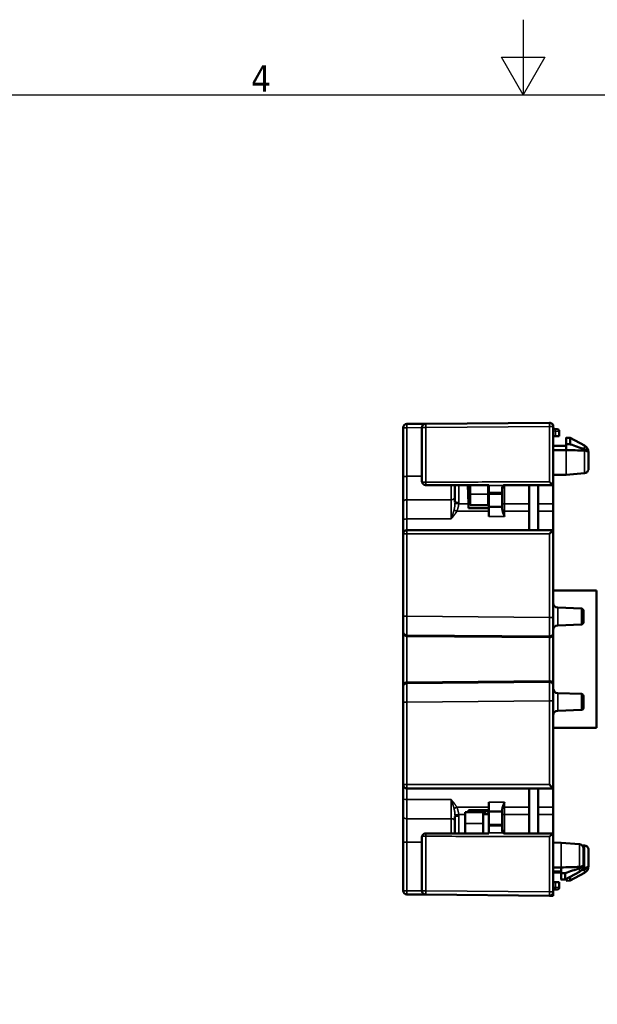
# Model space of a CAD drawing. Header units: millimetres. Extents: x 0 to 420, y 0 to 297.
# Tile 10 of 16: x 143 to 220, y 166 to 297. Entities that reach past the tile are written whole.
import ezdxf

# ---------------------------------------------------------------- set-up
doc = ezdxf.new("R2010")
doc.units = ezdxf.units.MM
doc.layers.get('0').update_dxf_attribs({"lineweight": 25})
for name, color, linetype, lineweight in [('Geometria schizzo (ISO)', 7, 'Continuous', 25), ('Simbolo (ISO)', 7, 'Continuous', 25), ('Visibile (ISO)', 7, 'Continuous', 50), ('Visibile sottile (ISO)', 7, 'Continuous', 35)]:
    doc.layers.add(name, color=color, linetype=linetype, lineweight=lineweight)
doc.styles.add('DEFAULT-ISO', font='TAHOMA.TTF')

# ---------------------------------------------------------------- blocks, each defined once
blk = doc.blocks.new('Bordi Default Border')
at = {"layer": 'Geometria schizzo (ISO)', "flags": 128}
for points in [[(210, 297), (210, 287), (207.11, 292), (212.89, 292), (210, 287)], [(10, 10), (10, 287), (410, 287), (410, 10), (10, 10)]]:
    blk.add_lwpolyline(points, dxfattribs=at)
at = {"layer": 'Simbolo (ISO)', "insert": (173.78, 287.4), "char_height": 3.5, "attachment_point": 7, "style": 'DEFAULT-ISO'}
blk.add_mtext('4', dxfattribs=at)

msp = doc.modelspace()

# ---------------------------------------------------------------- linework, layer by layer
at = {"layer": 'Visibile (ISO)'}
for p, q in [((194.03, 236.17), (194.03, 242.65)), ((194.53, 243.15), (197.03, 243.17)), ((196.53, 235.52), (196.53, 242.67)), ((197.03, 243.17), (213.53, 243.31)), ((214.03, 242.81), (214.03, 235.02)), ((214.03, 242.52), (214.21, 242.5)), ((214.03, 241.51), (214.33, 241.51)), ((214.56, 242.47), (214.21, 242.5)), ((214.83, 241.52), (214.33, 241.51)), ((214.83, 242.17), (214.83, 241.52)), ((215.73, 241.31), (215.73, 240.44)), ((216.29, 241.29), (215.75, 241.32)), ((214.03, 240.23), (215.73, 240.25)), ((215.73, 239.68), (215.73, 240.44)), ((216.29, 241.29), (216.29, 241.28)), ((218.2, 240.27), (216.29, 241.29)), ((216.29, 241.28), (216.29, 240.44)), ((218.71, 239.32), (218.71, 237.06)), ((218.73, 237.25), (218.73, 239.39)), ((194.03, 232.75), (194.03, 236.17)), ((215.73, 236.39), (214.03, 236.38)), ((218.19, 236.61), (215.73, 236.39)), ((205.43, 235.02), (197.03, 235.02)), ((197.03, 235.02), (197.03, 235.02)), ((200.93, 232.75), (200.93, 235.02)), ((202.71, 232.52), (202.62, 235.02)), ((202.93, 235.02), (202.93, 233.82)), ((205.33, 235.02), (205.33, 233.82)), ((205.43, 235.02), (205.43, 234.96)), ((205.43, 234.02), (205.43, 234.96)), ((207.53, 235.02), (213.97, 235.02)), ((210.83, 229.02), (210.83, 235.02)), ((212.03, 229.02), (212.03, 235.02)), ((213.97, 235.02), (214.03, 235.02)), ((214.03, 232.52), (214.03, 235.02)), ((202.93, 233.82), (202.93, 232.32)), ((205.33, 232.32), (205.33, 233.82)), ((205.43, 234.02), (205.43, 233.82)), ((205.43, 232.12), (205.43, 233.82)), ((207.23, 234.72), (207.23, 234.02)), ((207.23, 234.02), (207.23, 233.82)), ((207.23, 233.82), (207.23, 232.12)), ((194.03, 232.75), (194.03, 230.31)), ((202.73, 231.92), (202.71, 232.52)), ((205.33, 232.32), (202.93, 232.32)), ((214.03, 232.52), (214.03, 231.52)), ((202.73, 231.92), (205.43, 231.92)), ((207.23, 232.12), (205.43, 232.12)), ((205.43, 230.85), (205.43, 232.12)), ((207.23, 232.12), (207.23, 231.78)), ((214.03, 229.02), (214.03, 231.52)), ((194.03, 228.52), (194.03, 230.31)), ((194.03, 217.54), (194.03, 228.52)), ((194.53, 229.02), (214.03, 229.02)), ((214.03, 229.02), (214.03, 217.38)), ((214.03, 229.02), (214.03, 229.02)), ((219.78, 220.96), (214.03, 220.96)), ((219.78, 202.68), (219.78, 220.96)), ((217.79, 218.58), (214.61, 218.69)), ((218.03, 216.69), (218.03, 218.33)), ((194.03, 215.54), (194.03, 217.54)), ((214.03, 217.38), (214.03, 215.39)), ((217.79, 216.44), (214.61, 216.33)), ((194.03, 215.39), (194.03, 215.54)), ((194.03, 208.25), (194.03, 215.39)), ((213.52, 216.37), (213.53, 216.37)), ((213.53, 216.31), (213.52, 216.31)), ((213.52, 215.88), (213.53, 215.88)), ((213.52, 215.38), (213.53, 215.38)), ((214.03, 215.39), (214.03, 215.23)), ((214.03, 215.23), (214.03, 208.41)), ((213.53, 214.74), (194.53, 214.9)), ((213.53, 208.9), (194.53, 208.74)), ((194.03, 208.1), (194.03, 208.25)), ((194.03, 206.1), (194.03, 208.1)), ((213.52, 208.26), (213.53, 208.26)), ((213.52, 207.76), (213.53, 207.76)), ((213.53, 207.33), (213.52, 207.33)), ((213.52, 207.27), (213.53, 207.27)), ((214.03, 208.41), (214.03, 208.25)), ((214.03, 208.25), (214.03, 206.26)), ((217.79, 207.2), (214.61, 207.31)), ((194.03, 195.12), (194.03, 206.1)), ((214.03, 206.26), (214.03, 194.62)), ((218.03, 205.31), (218.03, 206.95)), ((217.79, 205.06), (214.61, 204.95)), ((219.78, 202.68), (214.03, 202.68)), ((194.03, 195.12), (194.03, 193.33)), ((194.53, 194.62), (214.03, 194.62)), ((210.83, 188.62), (210.83, 194.62)), ((212.03, 188.62), (212.03, 194.62)), ((214.03, 194.62), (214.03, 192.12)), ((214.03, 194.62), (214.03, 194.62)), ((194.03, 190.89), (194.03, 193.33)), ((205.43, 192.79), (205.43, 191.52)), ((202.73, 191.72), (202.72, 191.46)), ((202.73, 191.72), (205.43, 191.72)), ((203.16, 191.72), (203.16, 191.46)), ((203.66, 191.46), (203.66, 191.72)), ((205.04, 191.58), (205.04, 191.72)), ((205.25, 191.72), (205.25, 191.58)), ((207.23, 191.52), (205.43, 191.52)), ((205.43, 191.52), (205.43, 189.82)), ((207.23, 191.52), (207.23, 191.86)), ((207.23, 189.82), (207.23, 191.52)), ((214.03, 191.12), (214.03, 192.12)), ((194.03, 190.89), (194.03, 187.47)), ((200.92, 191.21), (200.92, 191.21)), ((200.93, 190.89), (200.93, 188.62)), ((202.27, 189.96), (202.27, 191.46)), ((204.67, 191.46), (202.27, 191.46)), ((204.67, 191.46), (204.67, 189.96)), ((205.43, 191.17), (204.67, 191.18)), ((204.87, 191.43), (204.89, 191.43)), ((205.4, 191.43), (205.43, 191.43)), ((214.03, 191.12), (214.03, 188.62)), ((202.27, 188.62), (202.27, 189.96)), ((204.67, 188.62), (204.67, 189.96)), ((205.43, 189.62), (205.43, 189.82)), ((205.43, 189.62), (205.43, 188.68)), ((207.23, 189.62), (207.23, 189.82)), ((207.23, 188.92), (207.23, 189.62)), ((196.53, 188.12), (196.53, 180.97)), ((205.43, 188.62), (197.03, 188.62)), ((197.03, 188.62), (197.03, 188.62)), ((205.43, 188.62), (205.43, 188.68)), ((207.53, 188.62), (213.97, 188.62)), ((213.97, 188.62), (214.03, 188.62)), ((214.03, 180.82), (214.03, 188.62)), ((194.03, 187.47), (194.03, 180.99)), ((215.07, 187.38), (214.03, 187.39)), ((217.52, 187.17), (215.07, 187.38)), ((215.07, 187.25), (215.07, 187.25)), ((218.19, 187.03), (217.81, 187.06)), ((218.05, 184.46), (218.05, 186.72)), ((218.07, 186.53), (218.07, 184.39)), ((218.71, 186.58), (218.71, 184.32)), ((218.73, 184.25), (218.73, 186.39)), ((215.07, 184.09), (214.03, 184.09)), ((215.07, 184.09), (215.07, 183.33)), ((214.03, 183.54), (215.07, 183.53)), ((214.03, 183.41), (215.07, 183.4)), ((215.07, 182.47), (215.07, 183.33)), ((215.63, 182.49), (215.09, 182.46)), ((217.54, 183.5), (215.63, 182.49)), ((215.63, 182.5), (215.63, 183.33)), ((215.63, 182.49), (215.63, 182.5)), ((215.73, 182.33), (215.73, 182.54)), ((216.29, 182.35), (215.75, 182.32)), ((218.2, 183.37), (216.29, 182.35)), ((216.29, 182.84), (216.29, 182.35)), ((214.33, 182.12), (214.03, 182.13)), ((214.03, 181.12), (214.21, 181.13)), ((214.56, 181.17), (214.21, 181.13)), ((214.33, 182.12), (214.83, 182.12)), ((214.83, 181.46), (214.83, 182.12)), ((194.53, 180.49), (197.03, 180.47)), ((197.03, 180.47), (213.53, 180.32)), ((214.03, 180.32), (213.53, 180.32)), ((214.03, 180.82), (214.03, 180.32))]:
    msp.add_line(p, q, dxfattribs=at)
at = {"layer": 'Visibile (ISO)', "flags": 128}
for points in [[(215.73, 239.68), (215.66, 239.68), (215.59, 239.68), (215.52, 239.68), (215.45, 239.68), (215.38, 239.68), (215.31, 239.68), (215.24, 239.68), (215.17, 239.68), (215.1, 239.68), (215.02, 239.68), (214.95, 239.68), (214.88, 239.68), (214.81, 239.68), (214.74, 239.68), (214.67, 239.68), (214.6, 239.68), (214.53, 239.68), (214.46, 239.68), (214.39, 239.68), (214.32, 239.68), (214.25, 239.68), (214.17, 239.68), (214.1, 239.68), (214.03, 239.68)], [(218.19, 239.62), (218.22, 239.62), (218.25, 239.61), (218.28, 239.61), (218.31, 239.6), (218.34, 239.6), (218.36, 239.59), (218.39, 239.58), (218.42, 239.57), (218.45, 239.56), (218.47, 239.55), (218.5, 239.54), (218.52, 239.53), (218.54, 239.51), (218.57, 239.5), (218.59, 239.48), (218.61, 239.47), (218.63, 239.45), (218.64, 239.43), (218.66, 239.42), (218.67, 239.4), (218.68, 239.38), (218.7, 239.36), (218.71, 239.34), (218.71, 239.32)], [(218.71, 239.32), (218.71, 239.34), (218.7, 239.37), (218.69, 239.39), (218.68, 239.42), (218.66, 239.44), (218.65, 239.46), (218.63, 239.49), (218.62, 239.51), (218.6, 239.53), (218.58, 239.55), (218.56, 239.58), (218.54, 239.6), (218.51, 239.62), (218.49, 239.64), (218.47, 239.65), (218.44, 239.67), (218.41, 239.69), (218.39, 239.71), (218.36, 239.72), (218.33, 239.74), (218.3, 239.75), (218.27, 239.76), (218.24, 239.78), (218.2, 239.79)], [(197.03, 235.02), (197, 235.02), (196.97, 235.02), (196.94, 235.03), (196.91, 235.03), (196.89, 235.04), (196.86, 235.05), (196.83, 235.06), (196.8, 235.07), (196.78, 235.09), (196.75, 235.1), (196.73, 235.12), (196.71, 235.14), (196.69, 235.16), (196.67, 235.18), (196.65, 235.2), (196.63, 235.22), (196.62, 235.24), (196.6, 235.27), (196.59, 235.29), (196.58, 235.31), (196.57, 235.34), (196.56, 235.36), (196.55, 235.38), (196.55, 235.4)], [(207.23, 234.72), (207.23, 234.73), (207.23, 234.75), (207.24, 234.76), (207.24, 234.77), (207.24, 234.79), (207.24, 234.8), (207.25, 234.81), (207.25, 234.82), (207.26, 234.83), (207.26, 234.85), (207.27, 234.86), (207.27, 234.87), (207.28, 234.88), (207.28, 234.89), (207.29, 234.89), (207.3, 234.9), (207.3, 234.91), (207.31, 234.92), (207.32, 234.93), (207.33, 234.94), (207.33, 234.94), (207.34, 234.95), (207.35, 234.96), (207.36, 234.96)], [(207.26, 234.85), (207.26, 234.85), (207.26, 234.85), (207.26, 234.84), (207.26, 234.84), (207.26, 234.83), (207.26, 234.82), (207.26, 234.82), (207.26, 234.8), (207.25, 234.79), (207.25, 234.78), (207.25, 234.76), (207.25, 234.75), (207.25, 234.73), (207.24, 234.71), (207.24, 234.69), (207.24, 234.66), (207.24, 234.64), (207.24, 234.61), (207.24, 234.59), (207.24, 234.56), (207.23, 234.53), (207.23, 234.5), (207.23, 234.46), (207.23, 234.43)], [(207.53, 235.02), (207.52, 235.02), (207.51, 235.02), (207.5, 235.02), (207.5, 235.02), (207.49, 235.02), (207.48, 235.01), (207.47, 235.01), (207.46, 235.01), (207.45, 235.01), (207.44, 235.01), (207.43, 235), (207.43, 235), (207.42, 235), (207.41, 234.99), (207.41, 234.99), (207.4, 234.99), (207.39, 234.98), (207.39, 234.98), (207.38, 234.98), (207.38, 234.97), (207.37, 234.97), (207.37, 234.97), (207.36, 234.97), (207.36, 234.96)], [(213.53, 235.45), (213.55, 235.43), (213.57, 235.41), (213.59, 235.39), (213.61, 235.37), (213.63, 235.35), (213.65, 235.33), (213.67, 235.31), (213.69, 235.29), (213.71, 235.27), (213.73, 235.25), (213.75, 235.23), (213.77, 235.22), (213.79, 235.2), (213.81, 235.18), (213.82, 235.16), (213.84, 235.14), (213.86, 235.13), (213.88, 235.11), (213.89, 235.09), (213.91, 235.08), (213.92, 235.06), (213.94, 235.05), (213.95, 235.03), (213.97, 235.02)], [(207.28, 231.52), (207.28, 231.53), (207.27, 231.54), (207.27, 231.55), (207.27, 231.56), (207.27, 231.58), (207.26, 231.59), (207.26, 231.6), (207.26, 231.61), (207.25, 231.62), (207.25, 231.63), (207.25, 231.64), (207.25, 231.65), (207.25, 231.66), (207.24, 231.67), (207.24, 231.68), (207.24, 231.7), (207.24, 231.71), (207.24, 231.72), (207.24, 231.73), (207.24, 231.74), (207.23, 231.75), (207.23, 231.76), (207.23, 231.77), (207.23, 231.78)], [(207.53, 230.85), (207.52, 230.88), (207.51, 230.91), (207.5, 230.93), (207.49, 230.96), (207.47, 230.99), (207.46, 231.02), (207.45, 231.04), (207.44, 231.07), (207.43, 231.1), (207.42, 231.13), (207.41, 231.16), (207.4, 231.19), (207.38, 231.21), (207.37, 231.24), (207.36, 231.27), (207.35, 231.3), (207.34, 231.33), (207.33, 231.35), (207.32, 231.38), (207.31, 231.41), (207.31, 231.44), (207.3, 231.47), (207.29, 231.49), (207.28, 231.52)], [(194.53, 214.9), (194.5, 214.9), (194.46, 214.91), (194.43, 214.91), (194.4, 214.92), (194.37, 214.93), (194.34, 214.94), (194.31, 214.96), (194.28, 214.97), (194.25, 214.99), (194.22, 215.01), (194.2, 215.03), (194.17, 215.05), (194.15, 215.07), (194.13, 215.1), (194.11, 215.13), (194.1, 215.15), (194.08, 215.18), (194.07, 215.21), (194.06, 215.24), (194.05, 215.27), (194.04, 215.3), (194.04, 215.33), (194.03, 215.36), (194.03, 215.39)], [(214.03, 215.23), (214.03, 215.2), (214.03, 215.17), (214.02, 215.14), (214.02, 215.1), (214.01, 215.07), (214, 215.04), (213.98, 215.02), (213.97, 214.99), (213.95, 214.96), (213.93, 214.93), (213.91, 214.91), (213.89, 214.89), (213.87, 214.86), (213.84, 214.84), (213.81, 214.82), (213.79, 214.81), (213.76, 214.79), (213.73, 214.78), (213.69, 214.77), (213.66, 214.76), (213.63, 214.75), (213.6, 214.74), (213.56, 214.74), (213.53, 214.74)], [(194.53, 208.74), (194.5, 208.74), (194.46, 208.73), (194.43, 208.73), (194.4, 208.72), (194.37, 208.71), (194.34, 208.7), (194.31, 208.68), (194.28, 208.67), (194.25, 208.65), (194.22, 208.63), (194.2, 208.61), (194.17, 208.59), (194.15, 208.56), (194.13, 208.54), (194.11, 208.51), (194.1, 208.49), (194.08, 208.46), (194.07, 208.43), (194.06, 208.4), (194.05, 208.37), (194.04, 208.34), (194.04, 208.31), (194.03, 208.28), (194.03, 208.25)], [(214.03, 208.41), (214.03, 208.44), (214.03, 208.47), (214.02, 208.5), (214.02, 208.53), (214.01, 208.56), (214, 208.59), (213.98, 208.62), (213.97, 208.65), (213.95, 208.68), (213.93, 208.7), (213.91, 208.73), (213.89, 208.75), (213.87, 208.78), (213.84, 208.8), (213.81, 208.82), (213.79, 208.83), (213.76, 208.85), (213.73, 208.86), (213.69, 208.87), (213.66, 208.88), (213.63, 208.89), (213.6, 208.9), (213.56, 208.9), (213.53, 208.9)], [(207.53, 192.79), (207.52, 192.76), (207.51, 192.73), (207.5, 192.7), (207.49, 192.68), (207.47, 192.65), (207.46, 192.62), (207.45, 192.59), (207.44, 192.57), (207.43, 192.54), (207.42, 192.51), (207.41, 192.48), (207.4, 192.45), (207.38, 192.43), (207.37, 192.4), (207.36, 192.37), (207.35, 192.34), (207.34, 192.31), (207.33, 192.28), (207.32, 192.26), (207.31, 192.23), (207.31, 192.2), (207.3, 192.17), (207.29, 192.15), (207.28, 192.12)], [(207.28, 192.12), (207.28, 192.11), (207.27, 192.1), (207.27, 192.09), (207.27, 192.07), (207.27, 192.06), (207.26, 192.05), (207.26, 192.04), (207.26, 192.03), (207.25, 192.02), (207.25, 192.01), (207.25, 192), (207.25, 191.99), (207.25, 191.98), (207.24, 191.96), (207.24, 191.95), (207.24, 191.94), (207.24, 191.93), (207.24, 191.92), (207.24, 191.91), (207.24, 191.9), (207.23, 191.89), (207.23, 191.88), (207.23, 191.87), (207.23, 191.86)], [(207.26, 188.79), (207.26, 188.79), (207.26, 188.79), (207.26, 188.79), (207.26, 188.8), (207.26, 188.81), (207.26, 188.82), (207.26, 188.83), (207.26, 188.84), (207.26, 188.85), (207.25, 188.87), (207.25, 188.88), (207.25, 188.9), (207.25, 188.92), (207.25, 188.94), (207.24, 188.96), (207.24, 188.98), (207.24, 189.01), (207.24, 189.03), (207.24, 189.06), (207.24, 189.09), (207.24, 189.11), (207.23, 189.14), (207.23, 189.18), (207.23, 189.21)], [(207.23, 188.92), (207.23, 188.91), (207.23, 188.89), (207.24, 188.88), (207.24, 188.86), (207.24, 188.85), (207.24, 188.84), (207.25, 188.83), (207.25, 188.82), (207.26, 188.8), (207.26, 188.79), (207.27, 188.78), (207.27, 188.77), (207.28, 188.76), (207.28, 188.75), (207.29, 188.74), (207.3, 188.73), (207.3, 188.73), (207.31, 188.72), (207.32, 188.71), (207.33, 188.7), (207.33, 188.7), (207.34, 188.69), (207.35, 188.68), (207.36, 188.68)], [(197.03, 188.62), (197, 188.62), (196.97, 188.62), (196.94, 188.61), (196.91, 188.6), (196.89, 188.6), (196.86, 188.59), (196.83, 188.58), (196.8, 188.56), (196.78, 188.55), (196.75, 188.53), (196.73, 188.52), (196.71, 188.5), (196.69, 188.48), (196.67, 188.46), (196.65, 188.44), (196.63, 188.42), (196.62, 188.4), (196.6, 188.37), (196.59, 188.35), (196.58, 188.33), (196.57, 188.3), (196.56, 188.28), (196.55, 188.26), (196.55, 188.24)], [(207.53, 188.62), (207.52, 188.62), (207.51, 188.62), (207.5, 188.62), (207.5, 188.62), (207.49, 188.62), (207.48, 188.62), (207.47, 188.63), (207.46, 188.63), (207.45, 188.63), (207.44, 188.63), (207.43, 188.64), (207.43, 188.64), (207.42, 188.64), (207.41, 188.64), (207.41, 188.65), (207.4, 188.65), (207.39, 188.65), (207.39, 188.66), (207.38, 188.66), (207.38, 188.66), (207.37, 188.67), (207.37, 188.67), (207.36, 188.67), (207.36, 188.68)], [(213.53, 188.19), (213.55, 188.21), (213.57, 188.23), (213.59, 188.25), (213.61, 188.27), (213.63, 188.29), (213.65, 188.31), (213.67, 188.33), (213.69, 188.35), (213.71, 188.37), (213.73, 188.38), (213.75, 188.4), (213.77, 188.42), (213.79, 188.44), (213.81, 188.46), (213.82, 188.48), (213.84, 188.5), (213.86, 188.51), (213.88, 188.53), (213.89, 188.55), (213.91, 188.56), (213.92, 188.58), (213.94, 188.59), (213.95, 188.61), (213.97, 188.62)], [(217.52, 184.16), (217.56, 184.16), (217.59, 184.16), (217.62, 184.17), (217.65, 184.17), (217.68, 184.18), (217.7, 184.18), (217.73, 184.19), (217.76, 184.2), (217.79, 184.21), (217.81, 184.22), (217.84, 184.23), (217.86, 184.25), (217.88, 184.26), (217.91, 184.28), (217.93, 184.29), (217.95, 184.31), (217.96, 184.32), (217.98, 184.34), (218, 184.36), (218.01, 184.38), (218.02, 184.4), (218.04, 184.42), (218.05, 184.44), (218.05, 184.46)], [(218.05, 184.46), (218.05, 184.43), (218.04, 184.41), (218.03, 184.38), (218.01, 184.36), (218, 184.34), (217.99, 184.31), (217.97, 184.29), (217.95, 184.27), (217.94, 184.24), (217.92, 184.22), (217.9, 184.2), (217.88, 184.18), (217.85, 184.16), (217.83, 184.14), (217.81, 184.12), (217.78, 184.1), (217.75, 184.09), (217.73, 184.07), (217.7, 184.05), (217.67, 184.04), (217.64, 184.02), (217.61, 184.01), (217.57, 184), (217.54, 183.99)], [(218.71, 184.32), (218.71, 184.3), (218.7, 184.28), (218.68, 184.26), (218.67, 184.24), (218.66, 184.22), (218.64, 184.2), (218.63, 184.19), (218.61, 184.17), (218.59, 184.15), (218.57, 184.14), (218.55, 184.12), (218.52, 184.11), (218.5, 184.1), (218.47, 184.09), (218.45, 184.07), (218.42, 184.06), (218.39, 184.05), (218.37, 184.05), (218.34, 184.04), (218.31, 184.03), (218.28, 184.03), (218.25, 184.03), (218.22, 184.02), (218.19, 184.02)], [(218.2, 183.85), (218.24, 183.86), (218.27, 183.87), (218.3, 183.89), (218.33, 183.9), (218.36, 183.92), (218.39, 183.93), (218.41, 183.95), (218.44, 183.97), (218.47, 183.98), (218.49, 184), (218.51, 184.02), (218.54, 184.04), (218.56, 184.06), (218.58, 184.08), (218.6, 184.11), (218.62, 184.13), (218.63, 184.15), (218.65, 184.17), (218.66, 184.2), (218.68, 184.22), (218.69, 184.25), (218.7, 184.27), (218.71, 184.3), (218.71, 184.32)]]:
    msp.add_lwpolyline(points, dxfattribs=at)
at = {"layer": 'Visibile (ISO)'}
for centre, radius, start, end in [((194.53, 242.65), 0.5, 90.5, 180), ((197.03, 242.67), 0.5, 90.5, 180), ((213.53, 242.81), 0.5, 0, 90.5), ((214.53, 242.17), 0.3, 0, 85), ((217.73, 239.39), 1, 0, 62), ((218.13, 237.21), 0.6, 275, 345.5949), ((217.73, 237.25), 1, 348.8536, 0), ((197.03, 235.52), 0.5, 180, 193.475), ((194.53, 228.52), 0.5, 90, 180), ((214.63, 219.29), 0.6, 180, 268), ((217.78, 218.33), 0.25, 0, 88), ((217.78, 216.69), 0.25, 272, 0), ((214.63, 215.73), 0.6, 92, 180), ((214.63, 207.91), 0.6, 180, 268), ((217.78, 206.95), 0.25, 0, 88), ((214.63, 204.35), 0.6, 92, 180), ((217.78, 205.31), 0.25, 272, 0), ((194.53, 195.12), 0.5, 180, 270), ((204.87, 192.33), 0.904, 222.6691, 255.6962), ((204.89, 191.58), 0.15, 270, 0), ((205.4, 191.58), 0.15, 180, 270), ((204.87, 192.33), 0.904, 257.1279, 270), ((197.03, 188.12), 0.5, 166.525, 180), ((217.47, 186.57), 0.6, 14.4051, 85), ((217.07, 186.53), 1, 0, 11.1464), ((218.13, 186.43), 0.6, 14.4051, 85), ((217.73, 186.39), 1, 0, 11.1464), ((217.07, 184.39), 1, 298, 0), ((217.73, 184.25), 1, 298, 0), ((194.53, 180.99), 0.5, 180, 269.5), ((214.53, 181.46), 0.3, 275, 0), ((197.03, 180.97), 0.5, 180, 269.5), ((213.53, 180.82), 0.5, 269.5, 0)]:
    msp.add_arc(centre, radius, start, end, dxfattribs=at)
for centre, major_axis, ratio, start_param, end_param in [((215.73, 238.32), (0.01, 3), 0.052207, 6.280689, 6.367945), ((159.14, -527.39), (-1081.43, -80.15), 0.706138, 4.607301, 4.607814), ((-109.49, -205.93), (-693.54, -51.4), 0.706138, 4.168727, 4.171852), ((164.58, -177.44), (587.83, 43.57), 0.706138, 1.427317, 1.4315), ((213.53, 228.52), (-0.5, -0.5), 0.004363, 3.145956, 4.716752), ((213.53, 195.12), (-0.5, 0.5), 0.004363, 1.566433, 3.137229), ((163.92, 601.21), (587.83, -43.57), 0.706138, 4.851686, 4.855868), ((-110.15, 629.7), (-693.54, 51.4), 0.706138, 2.111334, 2.114458), ((-108.28, 627.92), (690.98, -51.21), 0.706138, 5.255423, 5.256056), ((164.16, 604.41), (-592.53, 43.92), 0.706138, 1.713944, 1.714256), ((158.48, 951.17), (-1081.43, 80.15), 0.706138, 1.675372, 1.675885), ((215.07, 185.46), (0.01, -3), 0.052207, 6.198426, 6.285682), ((215.73, 185.32), (0.01, -3), 0.052207, 6.198426, 6.704103)]:
    msp.add_ellipse(centre, major_axis=major_axis, ratio=ratio, start_param=start_param, end_param=end_param, dxfattribs=at)
at = {"layer": 'Visibile sottile (ISO)'}
for p, q in [((196.53, 242.68), (194.53, 242.66)), ((194.53, 242.66), (194.53, 236.18)), ((197.03, 242.67), (196.53, 242.67)), ((213.53, 242.81), (197.03, 242.67)), ((197.03, 242.67), (197.03, 235.4)), ((213.53, 235.45), (213.53, 242.81)), ((214.03, 242.81), (213.53, 242.81)), ((214.33, 242.2), (214.03, 242.23)), ((214.33, 241.51), (214.33, 242.2)), ((214.83, 242.17), (214.33, 242.2)), ((216.29, 241.28), (215.73, 241.31)), ((218.2, 240.27), (218.2, 239.79)), ((215.73, 236.39), (215.73, 239.68)), ((218.19, 239.62), (218.19, 236.61)), ((194.53, 236.18), (196.53, 236.18)), ((194.53, 236.18), (194.53, 233.07)), ((197.03, 235.4), (196.55, 235.4)), ((200.43, 233.07), (200.43, 235.02)), ((201.43, 235.02), (201.43, 232.71)), ((207.23, 234.96), (207.23, 234.02)), ((207.36, 234.96), (207.23, 234.96)), ((207.53, 235.02), (207.53, 232.52)), ((202.93, 233.82), (205.33, 233.82)), ((205.43, 233.82), (207.23, 233.82)), ((207.23, 234.02), (207.23, 234.02)), ((194.53, 233.07), (200.43, 233.07)), ((194.53, 230.51), (194.53, 233.07)), ((200.43, 233.07), (200.43, 230.51)), ((200.93, 232.56), (201.42, 232.52)), ((202.71, 232.52), (201.42, 232.52)), ((207.53, 232.52), (207.23, 232.52)), ((207.53, 232.52), (210.83, 232.52)), ((207.53, 232.52), (207.53, 231.52)), ((212.03, 232.52), (214.03, 232.52)), ((200.8, 231.69), (201.17, 231.52)), ((201.17, 231.52), (205.43, 231.52)), ((207.53, 230.85), (205.43, 230.85)), ((207.28, 231.52), (207.53, 231.52)), ((207.53, 231.52), (210.83, 231.52)), ((207.53, 231.52), (207.53, 230.85)), ((212.03, 231.52), (214.03, 231.52)), ((200.43, 230.51), (194.53, 230.51)), ((194.53, 230.51), (194.53, 229.02)), ((194.03, 228.52), (194.53, 228.52)), ((194.53, 228.52), (194.53, 217.54)), ((213.53, 228.52), (194.53, 228.52)), ((213.53, 217.38), (213.53, 228.52)), ((214.61, 216.33), (214.61, 218.69)), ((217.79, 218.58), (217.79, 216.44)), ((194.03, 217.54), (194.53, 217.54)), ((194.53, 217.54), (213.53, 217.38)), ((213.53, 217.38), (214.03, 217.38)), ((213.53, 214.89), (194.53, 215.04)), ((194.53, 215.04), (194.53, 214.9)), ((194.53, 214.9), (194.53, 208.74)), ((213.53, 214.74), (213.53, 214.89)), ((213.53, 208.9), (213.53, 214.74)), ((194.53, 208.59), (213.53, 208.75)), ((194.53, 208.74), (194.53, 208.59)), ((213.53, 208.75), (213.53, 208.9)), ((214.61, 204.95), (214.61, 207.31)), ((194.03, 206.1), (194.53, 206.1)), ((213.53, 206.26), (194.53, 206.1)), ((194.53, 206.1), (194.53, 195.12)), ((213.53, 195.12), (213.53, 206.26)), ((213.53, 206.26), (214.03, 206.26)), ((217.79, 207.2), (217.79, 205.06)), ((194.03, 195.12), (194.53, 195.12)), ((213.53, 195.12), (194.53, 195.12)), ((194.53, 193.13), (194.53, 194.62)), ((200.43, 193.13), (194.53, 193.13)), ((194.53, 193.13), (194.53, 190.57)), ((200.43, 190.57), (200.43, 193.13)), ((207.53, 192.79), (205.43, 192.79)), ((207.53, 192.12), (207.53, 192.79)), ((200.8, 191.95), (201.17, 192.12)), ((201.17, 192.12), (205.43, 192.12)), ((207.28, 192.12), (207.53, 192.12)), ((207.53, 192.12), (210.83, 192.12)), ((207.53, 191.12), (207.53, 192.12)), ((212.03, 192.12), (214.03, 192.12)), ((194.53, 190.57), (200.43, 190.57)), ((194.53, 187.46), (194.53, 190.57)), ((200.43, 190.57), (200.43, 188.62)), ((200.93, 191.08), (201.42, 191.12)), ((202.27, 191.12), (201.42, 191.12)), ((201.43, 188.62), (201.43, 190.93)), ((207.53, 191.12), (207.23, 191.12)), ((207.53, 191.12), (210.83, 191.12)), ((207.53, 188.62), (207.53, 191.12)), ((212.03, 191.12), (214.03, 191.12)), ((202.27, 189.96), (204.67, 189.96)), ((205.43, 189.82), (207.23, 189.82)), ((207.23, 189.62), (207.23, 189.62)), ((207.23, 188.68), (207.23, 189.62)), ((197.03, 188.24), (196.55, 188.24)), ((197.03, 180.97), (197.03, 188.24)), ((207.36, 188.68), (207.23, 188.68)), ((213.53, 188.19), (213.53, 180.82)), ((194.53, 187.46), (196.53, 187.46)), ((194.53, 180.98), (194.53, 187.46)), ((215.07, 187.38), (215.07, 184.09)), ((217.52, 184.16), (217.52, 187.17)), ((218.19, 187.03), (218.19, 184.02)), ((215.73, 184.11), (215.73, 184.11)), ((217.54, 183.5), (217.54, 183.99)), ((218.2, 183.85), (218.2, 183.37)), ((215.63, 182.5), (215.07, 182.47)), ((196.53, 180.96), (194.53, 180.98)), ((214.33, 181.43), (214.03, 181.41)), ((214.33, 182.12), (214.33, 181.43)), ((214.83, 181.46), (214.33, 181.43)), ((197.03, 180.97), (196.53, 180.97)), ((213.53, 180.82), (197.03, 180.97)), ((214.03, 180.82), (213.53, 180.82))]:
    msp.add_line(p, q, dxfattribs=at)
at = {"layer": 'Visibile sottile (ISO)', "flags": 128}
for points in [[(197.03, 235.4), (197.53, 235.4), (198.03, 235.41), (198.53, 235.41), (199.03, 235.41), (199.53, 235.41), (200.03, 235.41), (200.53, 235.41), (201.03, 235.41), (201.53, 235.42), (202.03, 235.42), (202.53, 235.42), (203.03, 235.42), (203.53, 235.42), (204.03, 235.42), (204.53, 235.43), (205.03, 235.43), (205.53, 235.43), (206.03, 235.43), (206.53, 235.43), (207.03, 235.43), (207.53, 235.43), (208.03, 235.44), (208.53, 235.44), (209.03, 235.44), (209.53, 235.44), (210.03, 235.44), (210.53, 235.44), (211.03, 235.45), (211.53, 235.45), (212.03, 235.45), (212.53, 235.45), (213.03, 235.45), (213.53, 235.45)], [(207.23, 234.96), (207.15, 234.96), (207.08, 234.96), (207, 234.96), (206.93, 234.96), (206.85, 234.96), (206.78, 234.96), (206.71, 234.96), (206.63, 234.96), (206.56, 234.96), (206.48, 234.96), (206.41, 234.96), (206.33, 234.96), (206.26, 234.96), (206.18, 234.96), (206.11, 234.96), (206.03, 234.96), (205.96, 234.96), (205.88, 234.96), (205.81, 234.96), (205.73, 234.96), (205.66, 234.96), (205.58, 234.96), (205.51, 234.96), (205.43, 234.96)], [(207.23, 234.02), (207.15, 234.02), (207.08, 234.02), (207, 234.02), (206.93, 234.02), (206.85, 234.02), (206.78, 234.02), (206.71, 234.02), (206.63, 234.02), (206.56, 234.02), (206.48, 234.02), (206.41, 234.02), (206.33, 234.02), (206.26, 234.02), (206.18, 234.02), (206.11, 234.02), (206.03, 234.02), (205.96, 234.02), (205.88, 234.02), (205.81, 234.02), (205.73, 234.02), (205.66, 234.02), (205.58, 234.02), (205.51, 234.02), (205.43, 234.02)], [(200.8, 231.69), (200.81, 231.73), (200.82, 231.76), (200.83, 231.8), (200.84, 231.83), (200.84, 231.87), (200.85, 231.9), (200.86, 231.94), (200.86, 231.98), (200.87, 232.01), (200.88, 232.05), (200.88, 232.09), (200.89, 232.12), (200.89, 232.16), (200.9, 232.19), (200.9, 232.23), (200.91, 232.27), (200.91, 232.3), (200.91, 232.34), (200.92, 232.38), (200.92, 232.41), (200.92, 232.45), (200.92, 232.49), (200.93, 232.52), (200.93, 232.56)], [(201.42, 232.52), (201.42, 232.48), (201.42, 232.43), (201.41, 232.39), (201.41, 232.35), (201.4, 232.31), (201.39, 232.26), (201.39, 232.22), (201.38, 232.18), (201.37, 232.13), (201.36, 232.09), (201.35, 232.05), (201.34, 232.01), (201.33, 231.97), (201.32, 231.92), (201.31, 231.88), (201.29, 231.84), (201.28, 231.8), (201.27, 231.76), (201.25, 231.72), (201.24, 231.68), (201.22, 231.64), (201.2, 231.6), (201.19, 231.56), (201.17, 231.52)], [(201.43, 232.71), (201.43, 232.7), (201.43, 232.69), (201.43, 232.69), (201.43, 232.68), (201.43, 232.67), (201.43, 232.66), (201.43, 232.65), (201.43, 232.65), (201.43, 232.64), (201.43, 232.63), (201.43, 232.62), (201.43, 232.61), (201.43, 232.61), (201.43, 232.6), (201.43, 232.59), (201.43, 232.58), (201.43, 232.57), (201.43, 232.57), (201.43, 232.56), (201.43, 232.55), (201.43, 232.54), (201.43, 232.54), (201.42, 232.53), (201.42, 232.52)], [(200.43, 230.51), (200.45, 230.56), (200.47, 230.61), (200.48, 230.66), (200.5, 230.7), (200.51, 230.75), (200.53, 230.8), (200.55, 230.85), (200.56, 230.9), (200.58, 230.94), (200.59, 230.99), (200.61, 231.04), (200.63, 231.09), (200.64, 231.14), (200.66, 231.19), (200.67, 231.24), (200.69, 231.29), (200.7, 231.34), (200.72, 231.39), (200.73, 231.44), (200.75, 231.49), (200.76, 231.54), (200.77, 231.59), (200.79, 231.64), (200.8, 231.69)], [(201.17, 231.52), (201.14, 231.47), (201.12, 231.43), (201.09, 231.38), (201.06, 231.34), (201.03, 231.29), (201, 231.25), (200.97, 231.21), (200.94, 231.16), (200.91, 231.12), (200.88, 231.08), (200.85, 231.03), (200.82, 230.99), (200.79, 230.95), (200.76, 230.91), (200.73, 230.87), (200.69, 230.83), (200.66, 230.79), (200.63, 230.75), (200.6, 230.71), (200.56, 230.67), (200.53, 230.63), (200.5, 230.59), (200.47, 230.55), (200.43, 230.51)], [(194.53, 217.54), (194.53, 217.38), (194.53, 217.23), (194.53, 217.07), (194.52, 216.92), (194.52, 216.76), (194.52, 216.62), (194.52, 216.47), (194.52, 216.33), (194.52, 216.19), (194.52, 216.06), (194.52, 215.94), (194.52, 215.82), (194.52, 215.71), (194.52, 215.61), (194.52, 215.51), (194.52, 215.42), (194.52, 215.34), (194.52, 215.27), (194.52, 215.21), (194.52, 215.16), (194.53, 215.11), (194.53, 215.08), (194.53, 215.06), (194.53, 215.04)], [(213.53, 214.89), (213.53, 214.9), (213.53, 214.92), (213.53, 214.96), (213.52, 215), (213.52, 215.05), (213.52, 215.11), (213.52, 215.19), (213.52, 215.26), (213.52, 215.35), (213.52, 215.45), (213.52, 215.55), (213.52, 215.66), (213.52, 215.78), (213.52, 215.91), (213.52, 216.04), (213.52, 216.17), (213.52, 216.31), (213.52, 216.46), (213.52, 216.61), (213.52, 216.76), (213.53, 216.91), (213.53, 217.07), (213.53, 217.23), (213.53, 217.38)], [(194.53, 208.59), (194.53, 208.58), (194.53, 208.56), (194.53, 208.52), (194.52, 208.48), (194.52, 208.43), (194.52, 208.37), (194.52, 208.3), (194.52, 208.22), (194.52, 208.13), (194.52, 208.03), (194.52, 207.93), (194.52, 207.82), (194.52, 207.7), (194.52, 207.58), (194.52, 207.45), (194.52, 207.31), (194.52, 207.17), (194.52, 207.02), (194.52, 206.87), (194.52, 206.72), (194.53, 206.57), (194.53, 206.41), (194.53, 206.26), (194.53, 206.1)], [(213.53, 206.26), (213.53, 206.41), (213.53, 206.57), (213.53, 206.73), (213.52, 206.88), (213.52, 207.03), (213.52, 207.18), (213.52, 207.33), (213.52, 207.47), (213.52, 207.6), (213.52, 207.73), (213.52, 207.86), (213.52, 207.98), (213.52, 208.09), (213.52, 208.19), (213.52, 208.29), (213.52, 208.37), (213.52, 208.45), (213.52, 208.52), (213.52, 208.59), (213.52, 208.64), (213.53, 208.68), (213.53, 208.71), (213.53, 208.74), (213.53, 208.75)], [(201.17, 192.12), (201.14, 192.17), (201.12, 192.21), (201.09, 192.26), (201.06, 192.3), (201.03, 192.35), (201, 192.39), (200.97, 192.43), (200.94, 192.48), (200.91, 192.52), (200.88, 192.56), (200.85, 192.6), (200.82, 192.65), (200.79, 192.69), (200.76, 192.73), (200.73, 192.77), (200.69, 192.81), (200.66, 192.85), (200.63, 192.89), (200.6, 192.93), (200.56, 192.97), (200.53, 193.01), (200.5, 193.05), (200.47, 193.09), (200.43, 193.13)], [(200.43, 193.13), (200.45, 193.08), (200.47, 193.03), (200.48, 192.98), (200.5, 192.94), (200.51, 192.89), (200.53, 192.84), (200.55, 192.79), (200.56, 192.74), (200.58, 192.69), (200.59, 192.65), (200.61, 192.6), (200.63, 192.55), (200.64, 192.5), (200.66, 192.45), (200.67, 192.4), (200.69, 192.35), (200.7, 192.3), (200.72, 192.25), (200.73, 192.2), (200.75, 192.15), (200.76, 192.1), (200.77, 192.05), (200.79, 192), (200.8, 191.95)], [(200.8, 191.95), (200.81, 191.91), (200.82, 191.88), (200.83, 191.84), (200.84, 191.81), (200.84, 191.77), (200.85, 191.73), (200.86, 191.7), (200.86, 191.66), (200.87, 191.63), (200.88, 191.59), (200.88, 191.55), (200.89, 191.52), (200.89, 191.48), (200.9, 191.44), (200.9, 191.41), (200.91, 191.37), (200.91, 191.33), (200.91, 191.3), (200.92, 191.26), (200.92, 191.23), (200.92, 191.19), (200.92, 191.15), (200.93, 191.12), (200.93, 191.08)], [(201.42, 191.12), (201.42, 191.16), (201.42, 191.21), (201.41, 191.25), (201.41, 191.29), (201.4, 191.33), (201.39, 191.38), (201.39, 191.42), (201.38, 191.46), (201.37, 191.5), (201.36, 191.55), (201.35, 191.59), (201.34, 191.63), (201.33, 191.67), (201.32, 191.71), (201.31, 191.76), (201.29, 191.8), (201.28, 191.84), (201.27, 191.88), (201.25, 191.92), (201.24, 191.96), (201.22, 192), (201.2, 192.04), (201.19, 192.08), (201.17, 192.12)], [(201.43, 190.93), (201.43, 190.94), (201.43, 190.94), (201.43, 190.95), (201.43, 190.96), (201.43, 190.97), (201.43, 190.98), (201.43, 190.98), (201.43, 190.99), (201.43, 191), (201.43, 191.01), (201.43, 191.02), (201.43, 191.02), (201.43, 191.03), (201.43, 191.04), (201.43, 191.05), (201.43, 191.06), (201.43, 191.06), (201.43, 191.07), (201.43, 191.08), (201.43, 191.09), (201.43, 191.1), (201.43, 191.1), (201.42, 191.11), (201.42, 191.12)], [(207.23, 189.62), (207.15, 189.62), (207.08, 189.62), (207, 189.62), (206.93, 189.62), (206.85, 189.62), (206.78, 189.62), (206.71, 189.62), (206.63, 189.62), (206.56, 189.62), (206.48, 189.62), (206.41, 189.62), (206.33, 189.62), (206.26, 189.62), (206.18, 189.62), (206.11, 189.62), (206.03, 189.62), (205.96, 189.62), (205.88, 189.62), (205.81, 189.62), (205.73, 189.62), (205.66, 189.62), (205.58, 189.62), (205.51, 189.62), (205.43, 189.62)], [(197.03, 188.24), (197.53, 188.23), (198.03, 188.23), (198.53, 188.23), (199.03, 188.23), (199.53, 188.23), (200.03, 188.23), (200.53, 188.23), (201.03, 188.22), (201.53, 188.22), (202.03, 188.22), (202.53, 188.22), (203.03, 188.22), (203.53, 188.22), (204.03, 188.21), (204.53, 188.21), (205.03, 188.21), (205.53, 188.21), (206.03, 188.21), (206.53, 188.21), (207.03, 188.21), (207.53, 188.2), (208.03, 188.2), (208.53, 188.2), (209.03, 188.2), (209.53, 188.2), (210.03, 188.2), (210.53, 188.19), (211.03, 188.19), (211.53, 188.19), (212.03, 188.19), (212.53, 188.19), (213.03, 188.19), (213.53, 188.19)], [(207.23, 188.68), (207.15, 188.68), (207.08, 188.68), (207, 188.68), (206.93, 188.68), (206.85, 188.68), (206.78, 188.68), (206.71, 188.68), (206.63, 188.68), (206.56, 188.68), (206.48, 188.68), (206.41, 188.68), (206.33, 188.68), (206.26, 188.68), (206.18, 188.68), (206.11, 188.68), (206.03, 188.68), (205.96, 188.68), (205.88, 188.68), (205.81, 188.68), (205.73, 188.68), (205.66, 188.68), (205.58, 188.68), (205.51, 188.68), (205.43, 188.68)]]:
    msp.add_lwpolyline(points, dxfattribs=at)
at = {"layer": 'Visibile sottile (ISO)'}
for centre, major_axis, ratio, start_param, end_param in [((194.53, 242.65), (-0.5, 0), 0.017452, 4.712389, 6.283185), ((194.53, 242.65), (-0.004, 0.5), 0.000152, 4.729842, 6.283185), ((197.03, 242.67), (-0.004, 0.5), 0.008726, 0, 1.57072), ((213.53, 242.81), (-0.004, 0.5), 0.008726, 0, 1.57072), ((214.18, 242.2), (0.026, 0.299), 0.498571, 4.755981, 6.283185), ((194.53, 236.17), (-0.5, 0), 0.017452, 4.712389, 6.283185), ((197.03, 235.4), (0.001, -0.5), 0.008726, 4.712363, 5.586489), ((194.53, 232.75), (-0.5, 0), 0.639372, 4.712389, 6.283185), ((200.43, 233.39), (0.5, 0), 0.639372, 4.712389, 6.283185), ((201.43, 232.75), (-0.5, 0), 0.076271, 0, 1.570796), ((198.98, 233.22), (-0.58, 2.82), 0.662285, 4.341537, 4.40946), ((194.53, 230.31), (-0.5, 0), 0.402852, 4.712389, 6.283185), ((194.53, 228.52), (0, 0.5), 0.008727, 0, 1.570796), ((194.53, 215.54), (-0.5, 0), 0.99863, 0, 1.56207), ((213.53, 215.39), (0.5, 0), 0.99863, 4.703662, 6.283185), ((194.53, 208.1), (-0.5, 0), 0.99863, 4.721116, 6.283185), ((213.53, 208.25), (0.5, 0), 0.99863, 0, 1.579523), ((194.53, 195.12), (0, -0.5), 0.008727, 4.712389, 6.283185), ((194.53, 193.33), (-0.5, 0), 0.402852, 0, 1.570796), ((194.53, 190.89), (-0.5, 0), 0.639372, 0, 1.570796), ((200.43, 190.25), (0.5, 0), 0.639372, 0, 1.570796), ((198.98, 190.42), (-0.58, -2.82), 0.662285, 1.873725, 1.941648), ((201.43, 190.89), (-0.5, 0), 0.076271, 4.712389, 6.283185), ((197.03, 188.24), (0.001, 0.5), 0.008726, 0.696696, 1.570822), ((194.53, 187.47), (-0.5, 0), 0.017452, 0, 1.570796), ((194.53, 180.99), (-0.5, 0), 0.017452, 0, 1.570796), ((194.53, 180.99), (-0.004, -0.5), 0.000152, 0, 1.553344), ((214.18, 181.43), (0.026, -0.299), 0.498571, 0, 1.527205), ((197.03, 180.97), (-0.004, -0.5), 0.008726, 4.712465, 6.283185), ((213.53, 180.82), (-0.004, -0.5), 0.008726, 4.712465, 6.283185)]:
    msp.add_ellipse(centre, major_axis=major_axis, ratio=ratio, start_param=start_param, end_param=end_param, dxfattribs=at)

# ---------------------------------------------------------------- block references
msp.add_blockref('Bordi Default Border', (0, 0))

doc.saveas('drawing.dxf')
